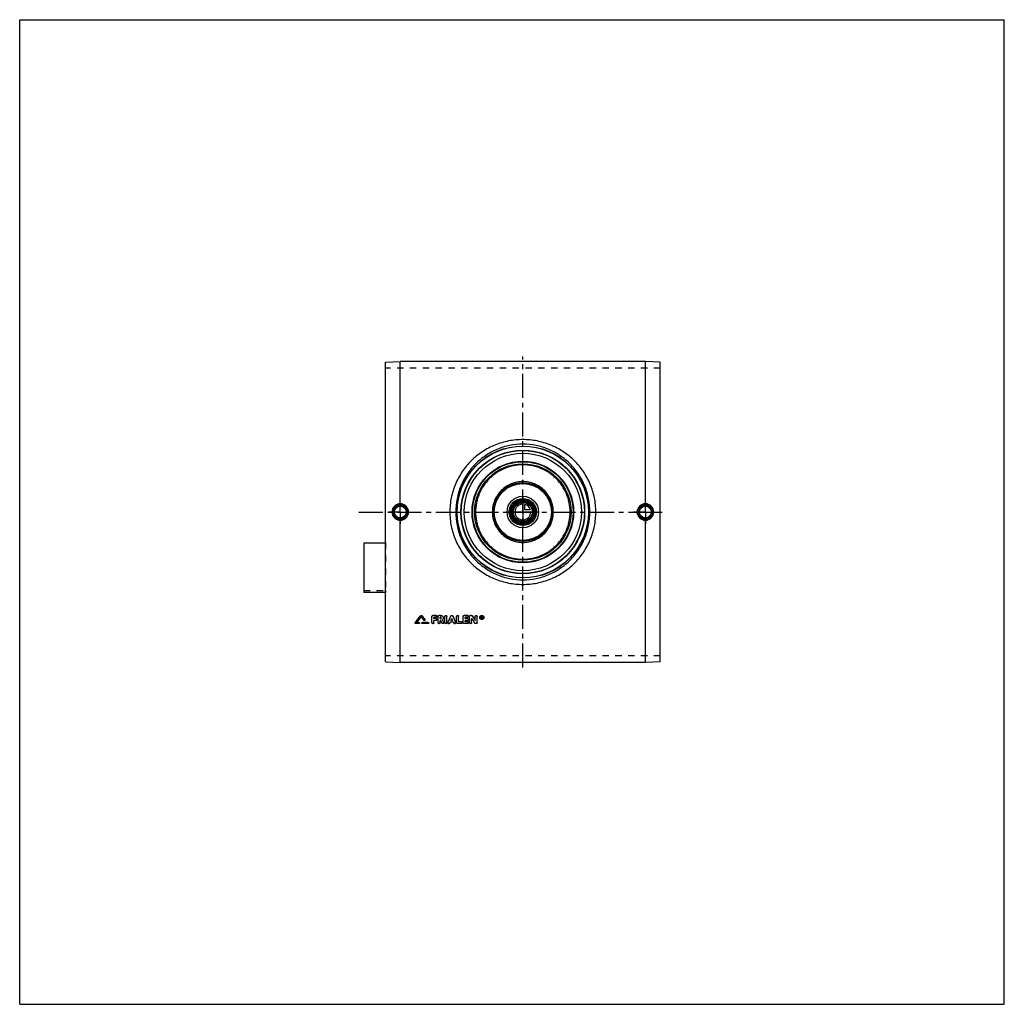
# Model space of a CAD drawing. Header units: millimetres. Extents: x 0 to 1000, y 0 to 1000.
import ezdxf

# ---------------------------------------------------------------- set-up
doc = ezdxf.new("R2010")
doc.units = ezdxf.units.MM
doc.header["$LTSCALE"] = 65.185185
doc.linetypes.add('CENTER', pattern=[0.6, 0.375, -0.075, 0.075, -0.075])
doc.linetypes.add('HIDDEN', pattern=[0.2, 0.1, -0.1])
doc.layers.get('0').update_dxf_attribs({"linetype": 'CONTINUOUS'})
for name, color, linetype in [('ACHSEN_S', 7, 'CONTINUOUS'), ('FASEN', 7, 'CONTINUOUS'), ('KOERPER', 7, 'CONTINUOUS'), ('KONST.EL_MIT_GEO', 7, 'CONTINUOUS'), ('KURVEN', 7, 'CONTINUOUS')]:
    doc.layers.add(name, color=color, linetype=linetype)

msp = doc.modelspace()

# ---------------------------------------------------------------- linework, layer by layer
at = {"color": 7, "linetype": 'Continuous'}
for p, q in [((0, 0), (0, 1000)), ((0, 1000), (1000, 1000)), ((1000, 0), (1000, 1000)), ((0, 0), (1000, 0))]:
    msp.add_line(p, q, dxfattribs=at)
at = {"layer": 'ACHSEN_S', "color": 2, "linetype": 'CENTER'}
for p, q in [((511, 342.1), (511, 657.9)), ((344.5, 500), (655.5, 500))]:
    msp.add_line(p, q, dxfattribs=at)
at = {"layer": 'FASEN', "color": 7, "linetype": 'Continuous'}
for p, q in [((371.5, 652.3), (386.5, 652.9)), ((371.5, 347.7), (371.5, 652.3)), ((635.5, 652.9), (386.5, 652.9)), ((650.5, 652.3), (635.5, 652.9)), ((650.5, 347.7), (650.5, 652.3)), ((371.5, 347.7), (386.5, 347.1)), ((635.5, 347.1), (386.5, 347.1)), ((650.5, 347.7), (635.5, 347.1))]:
    msp.add_line(p, q, dxfattribs=at)
for radius in [62.5, 59.6]:
    msp.add_circle((511, 500), radius, dxfattribs=at)
at = {"layer": 'KOERPER', "color": 8, "linetype": 'HIDDEN'}
for p, q in [((650.5, 646), (371.5, 646)), ((349.5, 420.4), (371.5, 420.4)), ((371.5, 420.4), (371.5, 418.3)), ((650.5, 354), (371.5, 354))]:
    msp.add_line(p, q, dxfattribs=at)
at = {"layer": 'KOERPER', "color": 2, "linetype": 'CENTER'}
for p, q in [((386.5, 500), (386.5, 512)), ((635.5, 500), (635.5, 512)), ((386.5, 500), (374.5, 500)), ((386.5, 500), (386.5, 488)), ((386.5, 500), (398.5, 500)), ((635.5, 500), (623.5, 500)), ((635.5, 500), (647.5, 500)), ((635.5, 500), (635.5, 488))]:
    msp.add_line(p, q, dxfattribs=at)
at = {"layer": 'KOERPER', "color": 7, "linetype": 'Continuous'}
msp.add_line((371.5, 418.3), (349.5, 418.3), dxfattribs=at)
msp.add_circle((511, 500), 11.7, dxfattribs=at)
at = {"layer": 'KONST.EL_MIT_GEO', "color": 7, "linetype": 'Continuous'}
for p, q in [((386.5, 508.4), (386.5, 652.9)), ((635.5, 508.4), (635.5, 652.9)), ((386.5, 347.1), (386.5, 491.6)), ((635.5, 347.1), (635.5, 491.6)), ((349.5, 468.8), (349.5, 418.3)), ((349.5, 468.8), (371.5, 468.8)), ((407.3, 394.8), (407.3, 394.7)), ((408.2, 394.8), (408.2, 394.7)), ((411.4, 390.8), (411.4, 390.6)), ((418.7, 387.5), (418.7, 394)), ((423, 395), (419.7, 395)), ((419.7, 395), (419.7, 394.9)), ((423, 394.9), (419.7, 394.9)), ((423, 393), (420.7, 393)), ((420.7, 391.7), (420.7, 393)), ((422.7, 391.8), (420.7, 391.8)), ((422.7, 391.7), (420.7, 391.7)), ((422.7, 391.8), (422.7, 391.7)), ((423, 395), (423, 394.9)), ((425, 387.5), (425, 394)), ((427.5, 395), (426, 395)), ((426, 395), (426, 394.9)), ((427.5, 394.9), (426, 394.9)), ((427.5, 393), (427, 393)), ((427, 391.7), (427, 393)), ((427.5, 391.8), (427, 391.8)), ((427.5, 391.7), (427, 391.7)), ((427.5, 395), (427.5, 394.9)), ((427.5, 391.8), (427.5, 391.7)), ((431.9, 387.5), (431.9, 394)), ((433.9, 387.5), (433.9, 394)), ((437.9, 394.4), (437.9, 394.3)), ((439.8, 394.4), (439.8, 394.3)), ((443.8, 387.5), (443.8, 394)), ((445.8, 388.5), (445.8, 394)), ((450.4, 387.5), (450.4, 394)), ((455.1, 395), (451.4, 395)), ((451.4, 395), (451.4, 394.9)), ((455.1, 394.9), (451.4, 394.9)), ((455.1, 393), (452.4, 393)), ((452.4, 391.7), (452.4, 393)), ((454.7, 391.8), (452.4, 391.8)), ((454.7, 391.7), (452.4, 391.7)), ((454.7, 391.8), (454.7, 391.7)), ((455.1, 395), (455.1, 394.9)), ((457, 387.5), (457, 394)), ((458.7, 395), (458, 395)), ((458, 395), (458, 394.9)), ((458.7, 394.9), (458, 394.9)), ((458.7, 395), (458.7, 394.9)), ((459, 387.5), (459, 391.7)), ((459.5, 394.5), (459.5, 394.4)), ((462.6, 389.8), (462.6, 394)), ((464.6, 387.5), (464.6, 394)), ((469.3, 394), (468.9, 394)), ((468.9, 391.8), (468.9, 394)), ((469.3, 393.9), (468.9, 393.9)), ((469.2, 391.8), (468.9, 391.8)), ((469.3, 393.6), (469.2, 393.6)), ((469.2, 393), (469.2, 393.6)), ((469.3, 393.1), (469.2, 393.1)), ((469.3, 393), (469.2, 393)), ((469.3, 392.7), (469.2, 392.7)), ((469.2, 391.8), (469.2, 392.7)), ((469.3, 394), (469.3, 393.9)), ((469.3, 393.1), (469.3, 393)), ((469.5, 393.2), (469.5, 393.4)), ((469.8, 391.8), (469.5, 391.8)), ((469.8, 393.2), (469.8, 393.4)), ((469.8, 391.9), (469.8, 391.8)), ((401.6, 387.6), (401.6, 387.5)), ((405.5, 386.6), (402.1, 386.6)), ((405.5, 387.7), (403.2, 387.7)), ((405.5, 387.8), (403.3, 387.8)), ((405.5, 387.8), (405.5, 387.7)), ((414.8, 387.8), (409, 387.8)), ((409, 387.8), (409, 387.7)), ((414.8, 387.7), (409, 387.7)), ((414.8, 386.6), (409, 386.6)), ((414.8, 387.8), (414.8, 387.7)), ((422.7, 389.8), (420.7, 389.8)), ((420.7, 387.5), (420.7, 389.8)), ((427.7, 389.8), (427, 389.8)), ((427, 387.5), (427, 389.8)), ((430.8, 388), (430.8, 387.9)), ((434.9, 388), (434.9, 387.9)), ((440.6, 388), (437.1, 388)), ((439.7, 389.8), (438, 389.8)), ((439.6, 389.9), (438.1, 389.9)), ((442.8, 388), (442.8, 387.9)), ((448.5, 386.6), (444.8, 386.6)), ((448.5, 388.6), (445.8, 388.6)), ((448.5, 388.5), (445.8, 388.5)), ((448.5, 388.6), (448.5, 388.5)), ((455.1, 386.6), (451.4, 386.6)), ((454.7, 389.8), (452.4, 389.8)), ((452.4, 388.5), (452.4, 389.8)), ((455.1, 388.6), (452.4, 388.6)), ((455.1, 388.5), (452.4, 388.5)), ((455.1, 388.6), (455.1, 388.5)), ((463.6, 386.6), (463, 386.6))]:
    msp.add_line(p, q, dxfattribs=at)
at = {"layer": 'KONST.EL_MIT_GEO', "color": 8, "linetype": 'HIDDEN'}
for p, q in [((371.5, 468.8), (371.5, 420.4)), ((407.8, 393.5), (407.8, 393.4)), ((410.5, 390.1), (410.5, 390)), ((411.5, 390.3), (411.5, 390.4)), ((418.7, 394.1), (418.7, 394)), ((423, 393.1), (420.7, 393.1)), ((420.7, 393.1), (420.7, 393)), ((423, 393.1), (423, 393)), ((423.7, 390.8), (423.7, 390.9)), ((424, 394), (424, 394.1)), ((425, 394.1), (425, 394)), ((427.5, 393.1), (427, 393.1)), ((427, 393.1), (427, 393)), ((427.5, 393.1), (427.5, 393)), ((428.2, 392.4), (428.2, 392.5)), ((429.5, 390.7), (429.5, 390.6)), ((429.5, 390.6), (429.5, 390.7)), ((429.5, 390.6), (429.5, 390.6)), ((430.2, 392.4), (430.2, 392.5)), ((431.9, 394.1), (431.9, 394)), ((433.9, 394.1), (433.9, 394)), ((438.9, 391.7), (438.9, 391.6)), ((443.8, 394.1), (443.8, 394)), ((445.8, 394.1), (445.8, 394)), ((450.4, 394.1), (450.4, 394)), ((455.1, 393.1), (452.4, 393.1)), ((452.4, 393.1), (452.4, 393)), ((455.1, 393.1), (455.1, 393)), ((455.7, 390.8), (455.7, 390.9)), ((456.1, 394), (456.1, 394.1)), ((457, 394.1), (457, 394)), ((459, 391.8), (459, 391.7)), ((462.6, 394.1), (462.6, 394)), ((464.6, 394.1), (464.6, 394)), ((467.2, 393), (467.2, 392.9)), ((467.7, 393), (467.7, 392.9)), ((469.2, 391.9), (468.9, 391.9)), ((469.3, 393.7), (469.2, 393.7)), ((469.2, 393.7), (469.2, 393.6)), ((469.3, 392.8), (469.2, 392.8)), ((469.2, 392.8), (469.2, 392.7)), ((469.3, 393.7), (469.3, 393.6)), ((469.3, 392.8), (469.3, 392.7)), ((469.5, 393.5), (469.5, 393.4)), ((469.8, 391.9), (469.5, 391.9)), ((469.5, 391.9), (469.5, 391.8)), ((469.6, 392.9), (469.6, 392.8)), ((469.8, 393.5), (469.8, 393.4)), ((471, 393), (471, 392.9)), ((471.5, 393), (471.5, 392.9)), ((401.5, 387.2), (401.5, 387.1)), ((405.5, 386.7), (402.1, 386.7)), ((402.1, 386.7), (402.1, 386.6)), ((403.3, 387.8), (403.2, 387.8)), ((403.2, 387.8), (403.2, 387.7)), ((405.5, 386.7), (405.5, 386.6)), ((406.1, 387.1), (406.1, 387.2)), ((408.4, 387.2), (408.4, 387.1)), ((414.8, 386.7), (409, 386.7)), ((409, 386.7), (409, 386.6)), ((414.8, 386.7), (414.8, 386.6)), ((415.4, 387.1), (415.4, 387.2)), ((422.7, 389.9), (420.7, 389.9)), ((420.7, 389.9), (420.7, 389.8)), ((422.7, 389.9), (422.7, 389.8)), ((427.7, 389.9), (427, 389.9)), ((427, 389.9), (427, 389.8)), ((427.7, 389.9), (427.7, 389.8)), ((429, 387.2), (429, 387.1)), ((430.9, 387.5), (430.9, 387.6)), ((434.9, 387.6), (434.9, 387.5)), ((436.8, 387.3), (437.1, 388.1)), ((436.8, 387.3), (436.8, 387.2)), ((440.6, 388.1), (437.1, 388.1)), ((437.1, 388.1), (437.1, 388)), ((438.1, 389.9), (438, 389.9)), ((438, 389.9), (438, 389.8)), ((439.7, 389.9), (439.6, 389.9)), ((439.7, 389.9), (439.7, 389.8)), ((440.6, 388.1), (440.6, 388)), ((440.9, 387.3), (440.6, 388.1)), ((440.9, 387.3), (440.9, 387.2)), ((442.8, 387.5), (442.8, 387.6)), ((448.5, 386.7), (444.8, 386.7)), ((444.8, 386.7), (444.8, 386.6)), ((448.5, 386.7), (448.5, 386.6)), ((449.4, 387.5), (449.4, 387.6)), ((455.1, 386.7), (451.4, 386.7)), ((451.4, 386.7), (451.4, 386.6)), ((454.7, 389.9), (452.4, 389.9)), ((452.4, 389.9), (452.4, 389.8)), ((454.7, 389.9), (454.7, 389.8)), ((455.1, 386.7), (455.1, 386.6)), ((456.1, 387.5), (456.1, 387.6)), ((462.1, 387.1), (462.1, 387)), ((463.6, 386.7), (463, 386.7)), ((463, 386.7), (463, 386.6)), ((463.6, 386.7), (463.6, 386.6))]:
    msp.add_line(p, q, dxfattribs=at)
at = {"layer": 'KONST.EL_MIT_GEO', "color": 7, "linetype": 'Continuous'}
for centre, radius in [((511, 500), 67), ((511, 500), 66.7), ((511, 500), 62.8), ((511, 500), 51.6), ((511, 500), 51.1), ((511, 500), 49), ((511, 500), 30), ((511, 500), 29), ((511, 500), 13.8), ((511, 500), 12.8), ((511, 500), 11.3), ((511, 500), 10.3), ((386.5, 500), 7.05), ((386.5, 500), 6.05), ((635.5, 500), 7.05), ((635.5, 500), 6.05)]:
    msp.add_circle(centre, radius, dxfattribs=at)
at = {"layer": 'KONST.EL_MIT_GEO', "color": 8, "linetype": 'HIDDEN'}
msp.add_circle((511, 500), 62.5, dxfattribs=at)
at = {"layer": 'KONST.EL_MIT_GEO', "color": 7, "linetype": 'Continuous'}
for centre, radius, start, end in [((386.5, 500), 7.42, 90.0225, 180.0235), ((386.5, 500), 7.42, 359.9762, 90.2734), ((635.5, 500), 7.42, 89.7266, 180.0238), ((635.5, 500), 7.42, 359.9765, 89.9775), ((386.5, 500), 7.42, 179.9765, 269.9775), ((386.5, 500), 7.42, 269.7266, 0.0238), ((635.5, 500), 7.42, 179.9762, 270.2734), ((635.5, 500), 7.42, 270.0225, 0.0235), ((-1261, 1702.1), 2119.6, 321.6683, 321.9154), ((-1263, 1702.3), 2121.2, 321.6942, 321.9413), ((-1260.2, 1701.3), 2119.6, 321.7018, 321.8999), ((2081.6, 1705.9), 2127, 218.1004, 218.2183), ((2084.4, 1708.3), 2129.5, 218.085, 218.222), ((2086.3, 1708.5), 2131.2, 218.0591, 218.196), ((-1673.3, 1377.4), 2328.9, 334.8592, 335.0335), ((-1676.5, 1377.9), 2332, 334.8797, 335.0539), ((2551, 1377.4), 2328.9, 204.9665, 205.1408), ((2554.2, 1377.9), 2332, 204.9461, 205.1203), ((2211.7, 1553.2), 2102.6, 213.534, 213.6861), ((2223.6, 1560.8), 2114.7, 213.4692, 213.6208), ((2225.9, 1561.1), 2116.8, 213.4447, 213.5962), ((469.1, 392.9), 1.87, 179.9142, 183.9779), ((469.3, 393.4), 0.265, 269.9827, 275.5637), ((469.3, 393.3), 0.269, 270.1799, 275.8641), ((469.3, 393.4), 0.227, 0.2044, 6.5751), ((469.6, 392.9), 1.87, 356.0356, 0.0957)]:
    msp.add_arc(centre, radius, start, end, dxfattribs=at)
at = {"layer": 'KONST.EL_MIT_GEO', "color": 8, "linetype": 'HIDDEN'}
for centre, radius, start, end in [((-1258.3, 1701.1), 2117.9, 321.6758, 321.874), ((2079.7, 1705.7), 2125.4, 218.1263, 218.2443), ((427.6, 392.5), 0.63, 355.6673, 0.0039), ((427.6, 392.5), 0.625, 354.5622, 355.6621), ((2209.4, 1552.9), 2100.5, 213.5586, 213.7108), ((469.1, 393), 1.93, 176.0077, 180.0125), ((469.2, 393), 1.52, 179.9961, 181.8084), ((469.2, 393), 1.45, 181.8032, 192.9468), ((469.3, 393.3), 0.226, 353.7465, 0.0408), ((469.5, 393), 1.52, 358.2135, 0.0039), ((469.5, 393), 1.45, 346.9814, 358.2232), ((469.6, 393), 1.93, 359.9878, 3.9996)]:
    msp.add_arc(centre, radius, start, end, dxfattribs=at)
for centre, start_param, end_param in [((469.5, 500), -4.38789, -4.38489), ((469.8, 500), -4.38822, -4.38791)]:
    msp.add_ellipse(centre, major_axis=(-67.6, 322), ratio=0.07131, start_param=start_param, end_param=end_param, dxfattribs=at)
at = {"layer": 'KONST.EL_MIT_GEO', "color": 7, "linetype": 'Continuous'}
for centre, major_axis, ratio, start_param, end_param in [((469.5, 500), (-67.6, 322.3), 0.07131, -4.38789, -4.38489), ((469.8, 500), (-67.6, 322), 0.07131, -4.38791, -4.38489), ((469.8, 500), (-67.6, 322.3), 0.07131, -4.38822, -4.38489), ((436.8, 500), (135.4, 321.8), 0.13129, -1.87333, -1.87065), ((440.9, 500), (-135.4, 321.8), 0.13129, -4.41254, -4.40985)]:
    msp.add_ellipse(centre, major_axis=major_axis, ratio=ratio, start_param=start_param, end_param=end_param, dxfattribs=at)
for points, knots in [([(585.1, 500), (585.1, 502.4), (584.9, 507.3), (583.8, 514.5), (582, 521.5), (578.7, 530.6), (572.9, 541.3), (565.2, 550.6), (558, 557), (550.2, 562.7), (539.5, 568.4), (525.5, 572.6), (511, 574), (496.5, 572.6), (482.5, 568.4), (471.8, 562.7), (464, 557), (456.8, 550.6), (449.1, 541.3), (443.3, 530.6), (440, 521.5), (438.2, 514.5), (437.1, 507.3), (436.9, 502.4), (436.9, 500)], [0, 0, 0, 0, 0.03137, 0.06273, 0.09406, 0.12536, 0.18775, 0.25004, 0.28121, 0.3124, 0.37479, 0.43734, 0.5, 0.56266, 0.62521, 0.6876, 0.71879, 0.74996, 0.81225, 0.87464, 0.90594, 0.93727, 0.96863, 1, 1, 1, 1]), ([(579.2, 500), (579.2, 504.5), (578.5, 511.3), (576.3, 520), (573.4, 528.5), (568.1, 538.4), (561, 547.2), (554.5, 553.2), (547.3, 558.6), (537.4, 564), (524.5, 568), (511, 569.4), (497.5, 568), (484.6, 564), (474.7, 558.6), (467.5, 553.2), (461, 547.2), (453.9, 538.4), (448.6, 528.5), (445.7, 520), (443.5, 511.3), (442.8, 504.5), (442.8, 500)], [0, 0, 0, 0, 0.06271, 0.09406, 0.12536, 0.18776, 0.25003, 0.28118, 0.31236, 0.37473, 0.4373, 0.5, 0.5627, 0.62527, 0.68764, 0.71882, 0.74997, 0.81224, 0.87464, 0.90594, 0.93729, 1, 1, 1, 1]), ([(559, 500), (559, 503.1), (558.5, 507.9), (557, 513.9), (554.9, 519.9), (551.1, 526.8), (546.1, 532.9), (541.5, 537.1), (536.4, 540.8), (529.5, 544.5), (520.4, 547.2), (511, 548.2), (501.6, 547.2), (492.5, 544.5), (485.6, 540.8), (480.5, 537.1), (475.9, 532.9), (470.9, 526.8), (467.1, 519.9), (465, 513.9), (463.5, 507.9), (463, 503.1), (463, 500)], [0, 0, 0, 0, 0.06256, 0.09386, 0.12515, 0.1876, 0.25, 0.28123, 0.31248, 0.37492, 0.43744, 0.5, 0.56256, 0.62508, 0.68752, 0.71877, 0.75, 0.8124, 0.87485, 0.90614, 0.93744, 1, 1, 1, 1]), ([(542, 500), (542, 502), (541.6, 506.1), (539.8, 511.9), (536.9, 517.3), (533, 522), (528.3, 525.9), (522.9, 528.7), (517.1, 530.5), (511, 531.1), (504.9, 530.5), (499.1, 528.7), (493.7, 525.9), (489, 522), (485.1, 517.3), (482.2, 511.9), (480.4, 506.1), (480, 502), (480, 500)], [0, 0, 0, 0, 0.06253, 0.12504, 0.18753, 0.25, 0.31247, 0.37495, 0.43747, 0.5, 0.56253, 0.62505, 0.68753, 0.75, 0.81247, 0.87496, 0.93747, 1, 1, 1, 1]), ([(386.5, 508.4), (385.4, 508.4), (383.2, 507.9), (380.4, 506.1), (378.6, 503.3), (378.1, 501.1), (378.1, 500)], [0, 0, 0, 0, 0.24958, 0.49949, 0.74968, 1, 1, 1, 1]), ([(378.1, 500), (378.1, 498.9), (378.6, 496.7), (380.4, 493.9), (383.2, 492.1), (385.4, 491.6), (386.5, 491.6)], [0, 0, 0, 0, 0.25032, 0.50051, 0.75042, 1, 1, 1, 1]), ([(386.5, 508.4), (386.5, 508.3), (386.5, 508.1), (386.5, 507.9), (386.5, 507.7), (386.5, 507.6), (386.5, 507.5), (386.5, 507.5), (386.5, 507.4), (386.5, 507.4)], [0, 0, 0, 0, 0.37216, 0.54058, 0.68938, 0.81336, 0.9083, 0.97108, 1, 1, 1, 1]), ([(394.9, 500), (394.9, 501.1), (394.5, 503.3), (392.6, 506.1), (389.8, 508), (387.6, 508.4), (386.5, 508.4)], [0, 0, 0, 0, 0.24999, 0.49998, 0.74998, 1, 1, 1, 1]), ([(386.5, 491.6), (387.6, 491.6), (389.8, 492), (392.6, 493.9), (394.5, 496.7), (394.9, 498.9), (394.9, 500)], [0, 0, 0, 0, 0.25002, 0.50002, 0.75001, 1, 1, 1, 1]), ([(436.9, 500), (436.9, 497.6), (437.1, 492.7), (438.2, 485.5), (440, 478.5), (443.3, 469.4), (449.1, 458.7), (456.8, 449.4), (464, 443), (471.8, 437.3), (482.5, 431.6), (496.5, 427.4), (511, 426), (525.5, 427.4), (539.5, 431.6), (550.2, 437.3), (558, 443), (565.2, 449.4), (572.9, 458.7), (578.7, 469.4), (582, 478.5), (583.8, 485.5), (584.9, 492.7), (585.1, 497.6), (585.1, 500)], [0, 0, 0, 0, 0.03137, 0.06273, 0.09406, 0.12536, 0.18775, 0.25004, 0.28121, 0.3124, 0.37479, 0.43734, 0.5, 0.56266, 0.62521, 0.6876, 0.71879, 0.74996, 0.81225, 0.87464, 0.90594, 0.93727, 0.96863, 1, 1, 1, 1]), ([(442.8, 500), (442.8, 495.5), (443.5, 488.7), (445.7, 480), (448.6, 471.5), (453.9, 461.6), (461, 452.8), (467.5, 446.8), (474.7, 441.4), (484.6, 436), (497.5, 432), (511, 430.6), (524.5, 432), (537.4, 436), (547.3, 441.4), (554.5, 446.8), (561, 452.8), (568.1, 461.6), (573.4, 471.5), (576.3, 480), (578.5, 488.7), (579.2, 495.5), (579.2, 500)], [0, 0, 0, 0, 0.06271, 0.09406, 0.12536, 0.18776, 0.25003, 0.28118, 0.31236, 0.37473, 0.4373, 0.5, 0.5627, 0.62527, 0.68764, 0.71882, 0.74997, 0.81224, 0.87464, 0.90594, 0.93729, 1, 1, 1, 1]), ([(463, 500), (463, 496.9), (463.5, 492.1), (465, 486.1), (467.1, 480.1), (470.9, 473.2), (475.9, 467.1), (480.5, 462.9), (485.6, 459.2), (492.5, 455.5), (501.6, 452.8), (511, 451.8), (520.4, 452.8), (529.5, 455.5), (536.4, 459.2), (541.5, 462.9), (546.1, 467.1), (551.1, 473.2), (554.9, 480.1), (557, 486.1), (558.5, 492.1), (559, 496.9), (559, 500)], [0, 0, 0, 0, 0.06256, 0.09386, 0.12515, 0.1876, 0.25, 0.28123, 0.31248, 0.37492, 0.43744, 0.5, 0.56256, 0.62508, 0.68752, 0.71877, 0.75, 0.8124, 0.87485, 0.90614, 0.93744, 1, 1, 1, 1]), ([(480, 500), (480, 498), (480.4, 493.9), (482.2, 488.1), (485.1, 482.7), (489, 478), (493.7, 474.1), (499.1, 471.3), (504.9, 469.5), (511, 468.9), (517.1, 469.5), (522.9, 471.3), (528.3, 474.1), (533, 478), (536.9, 482.7), (539.8, 488.1), (541.6, 493.9), (542, 498), (542, 500)], [0, 0, 0, 0, 0.06253, 0.12504, 0.18753, 0.25, 0.31247, 0.37495, 0.43747, 0.5, 0.56253, 0.62505, 0.68753, 0.75, 0.81247, 0.87496, 0.93747, 1, 1, 1, 1]), ([(635.5, 508.4), (634.4, 508.4), (632.2, 508), (629.4, 506.1), (627.5, 503.3), (627.1, 501.1), (627.1, 500)], [0, 0, 0, 0, 0.25002, 0.50002, 0.75001, 1, 1, 1, 1]), ([(627.1, 500), (627.1, 498.9), (627.5, 496.7), (629.4, 493.9), (632.2, 492), (634.4, 491.6), (635.5, 491.6)], [0, 0, 0, 0, 0.24999, 0.49998, 0.74998, 1, 1, 1, 1]), ([(635.5, 508.4), (635.5, 508.3), (635.5, 508.1), (635.5, 507.9), (635.5, 507.7), (635.5, 507.6), (635.5, 507.5), (635.5, 507.5), (635.5, 507.4), (635.5, 507.4)], [0, 0, 0, 0, 0.37214, 0.54057, 0.68937, 0.81335, 0.9083, 0.97107, 1, 1, 1, 1]), ([(643.9, 500), (643.9, 501.1), (643.4, 503.3), (641.6, 506.1), (638.8, 507.9), (636.6, 508.4), (635.5, 508.4)], [0, 0, 0, 0, 0.25032, 0.50051, 0.75042, 1, 1, 1, 1]), ([(635.5, 491.6), (636.6, 491.6), (638.8, 492.1), (641.6, 493.9), (643.4, 496.7), (643.9, 498.9), (643.9, 500)], [0, 0, 0, 0, 0.24958, 0.49949, 0.74968, 1, 1, 1, 1]), ([(386.5, 491.6), (386.5, 491.7), (386.5, 491.9), (386.5, 492.1), (386.5, 492.3), (386.5, 492.4), (386.5, 492.5), (386.5, 492.5), (386.5, 492.6), (386.5, 492.6)], [0, 0, 0, 0, 0.37216, 0.54058, 0.68938, 0.81336, 0.90831, 0.97108, 1, 1, 1, 1]), ([(635.5, 491.6), (635.5, 491.7), (635.5, 491.9), (635.5, 492.1), (635.5, 492.3), (635.5, 492.4), (635.5, 492.5), (635.5, 492.5), (635.5, 492.6), (635.5, 492.6)], [0, 0, 0, 0, 0.37214, 0.54057, 0.68936, 0.81335, 0.9083, 0.97107, 1, 1, 1, 1]), ([(407.3, 394.8), (407.3, 394.8), (407.5, 394.9), (407.8, 395), (408, 394.9), (408.2, 394.8), (408.2, 394.8)], [0, 0, 0, 0, 0.24696, 0.49957, 0.75093, 1, 1, 1, 1]), ([(407.3, 394.7), (407.3, 394.7), (407.5, 394.8), (407.8, 394.9), (408, 394.8), (408.2, 394.7), (408.2, 394.7)], [0, 0, 0, 0, 0.24756, 0.50001, 0.75246, 1, 1, 1, 1]), ([(411.5, 390.3), (411.5, 390.2), (411.4, 390), (411.1, 389.8), (410.7, 389.8), (410.5, 389.9), (410.5, 390)], [0, 0, 0, 0, 0.24225, 0.49304, 0.74909, 1, 1, 1, 1]), ([(411.4, 390.8), (411.4, 390.7), (411.5, 390.6), (411.5, 390.5), (411.5, 390.4)], [0, 0, 0, 0, 0.26129, 1, 1, 1, 1]), ([(411.4, 390.6), (411.4, 390.6), (411.5, 390.5), (411.5, 390.4), (411.5, 390.3)], [0, 0, 0, 0, 0.2541, 1, 1, 1, 1]), ([(418.7, 394.1), (418.7, 394.2), (418.8, 394.4), (419, 394.7), (419.3, 394.9), (419.6, 395), (419.7, 395)], [0, 0, 0, 0, 0.24366, 0.49141, 0.74338, 1, 1, 1, 1]), ([(418.7, 394), (418.7, 394.1), (418.8, 394.3), (419, 394.6), (419.3, 394.8), (419.6, 394.9), (419.7, 394.9)], [0, 0, 0, 0, 0.24338, 0.49071, 0.74347, 1, 1, 1, 1]), ([(422.7, 391.8), (422.8, 391.8), (423.1, 391.7), (423.4, 391.5), (423.6, 391.2), (423.7, 391), (423.7, 390.9)], [0, 0, 0, 0, 0.26027, 0.50932, 0.75915, 1, 1, 1, 1]), ([(422.7, 391.7), (422.8, 391.7), (423.1, 391.6), (423.4, 391.4), (423.6, 391.1), (423.7, 390.9), (423.7, 390.8)], [0, 0, 0, 0, 0.25696, 0.5099, 0.75707, 1, 1, 1, 1]), ([(423.7, 390.8), (423.7, 390.6), (423.6, 390.4), (423.4, 390.1), (423.1, 389.9), (422.8, 389.8), (422.7, 389.8)], [0, 0, 0, 0, 0.24294, 0.49002, 0.74295, 1, 1, 1, 1]), ([(423, 395), (423.2, 395), (423.4, 394.9), (423.8, 394.7), (424, 394.4), (424, 394.2), (424, 394.1)], [0, 0, 0, 0, 0.25981, 0.50868, 0.7587, 1, 1, 1, 1]), ([(423, 394.9), (423.2, 394.9), (423.4, 394.8), (423.8, 394.6), (424, 394.3), (424, 394.1), (424, 394)], [0, 0, 0, 0, 0.25653, 0.50929, 0.75664, 1, 1, 1, 1]), ([(424, 394), (424, 393.8), (424, 393.6), (423.8, 393.3), (423.4, 393.1), (423.2, 393), (423, 393)], [0, 0, 0, 0, 0.24337, 0.49063, 0.74338, 1, 1, 1, 1]), ([(425, 394.1), (425, 394.2), (425.1, 394.4), (425.3, 394.7), (425.6, 394.9), (425.9, 395), (426, 395)], [0, 0, 0, 0, 0.24366, 0.49141, 0.74338, 1, 1, 1, 1]), ([(425, 394), (425, 394.1), (425.1, 394.3), (425.3, 394.6), (425.6, 394.8), (425.9, 394.9), (426, 394.9)], [0, 0, 0, 0, 0.24338, 0.49071, 0.74347, 1, 1, 1, 1]), ([(427.5, 395), (427.9, 395), (428.6, 394.9), (429.5, 394.3), (430.1, 393.5), (430.2, 392.8), (430.2, 392.5)], [0, 0, 0, 0, 0.25706, 0.50881, 0.75627, 1, 1, 1, 1]), ([(427.5, 394.9), (427.9, 394.9), (428.6, 394.8), (429.5, 394.2), (430.1, 393.4), (430.2, 392.7), (430.2, 392.4)], [0, 0, 0, 0, 0.25666, 0.50954, 0.75687, 1, 1, 1, 1]), ([(428.2, 392.4), (428.2, 392.4), (428.2, 392.6), (428.1, 392.8), (427.8, 393), (427.6, 393), (427.5, 393)], [0, 0, 0, 0, 0.24314, 0.49037, 0.7432, 1, 1, 1, 1]), ([(427.5, 391.8), (427.7, 391.8), (428.1, 391.9), (428.2, 392.2), (428.2, 392.4)], [0, 0, 0, 0, 0.50916, 1, 1, 1, 1]), ([(427.5, 391.7), (427.7, 391.7), (428, 391.8), (428.2, 392.1), (428.2, 392.3), (428.2, 392.4)], [0, 0, 0, 0, 0.50521, 0.75463, 1, 1, 1, 1]), ([(430.2, 392.4), (430.2, 392), (430.1, 391.4), (429.7, 390.8), (429.5, 390.6)], [0, 0, 0, 0, 0.49615, 1, 1, 1, 1]), ([(431.9, 394.1), (431.9, 394.2), (431.9, 394.4), (432.2, 394.8), (432.9, 395.1), (433.5, 394.8), (433.8, 394.4), (433.9, 394.2), (433.9, 394.1)], [0, 0, 0, 0, 0.1244, 0.24729, 0.49993, 0.75254, 0.87618, 1, 1, 1, 1]), ([(431.9, 394), (431.9, 394.1), (431.9, 394.3), (432.2, 394.7), (432.9, 395), (433.5, 394.7), (433.8, 394.3), (433.9, 394.1), (433.9, 394)], [0, 0, 0, 0, 0.12279, 0.24758, 0.5, 0.75242, 0.87721, 1, 1, 1, 1]), ([(437.9, 394.4), (438, 394.6), (438.3, 394.9), (438.9, 395), (439.4, 394.9), (439.7, 394.6), (439.8, 394.4)], [0, 0, 0, 0, 0.24793, 0.50069, 0.75204, 1, 1, 1, 1]), ([(437.9, 394.3), (438, 394.5), (438.3, 394.8), (438.9, 394.9), (439.4, 394.8), (439.7, 394.5), (439.8, 394.3)], [0, 0, 0, 0, 0.24652, 0.49999, 0.75347, 1, 1, 1, 1]), ([(443.8, 394.1), (443.8, 394.2), (443.9, 394.4), (444.2, 394.8), (444.8, 395.1), (445.5, 394.8), (445.8, 394.4), (445.8, 394.2), (445.8, 394.1)], [0, 0, 0, 0, 0.1244, 0.24729, 0.49993, 0.75254, 0.87618, 1, 1, 1, 1]), ([(443.8, 394), (443.8, 394.1), (443.9, 394.3), (444.2, 394.7), (444.8, 395), (445.5, 394.7), (445.8, 394.3), (445.8, 394.1), (445.8, 394)], [0, 0, 0, 0, 0.12279, 0.24758, 0.5, 0.75242, 0.87721, 1, 1, 1, 1]), ([(450.4, 394.1), (450.4, 394.2), (450.5, 394.4), (450.7, 394.7), (451, 394.9), (451.3, 395), (451.4, 395)], [0, 0, 0, 0, 0.24366, 0.49141, 0.74338, 1, 1, 1, 1]), ([(450.4, 394), (450.4, 394.1), (450.5, 394.3), (450.7, 394.6), (451, 394.8), (451.3, 394.9), (451.4, 394.9)], [0, 0, 0, 0, 0.24338, 0.49071, 0.74347, 1, 1, 1, 1]), ([(454.7, 391.8), (454.9, 391.8), (455.1, 391.7), (455.4, 391.5), (455.7, 391.2), (455.7, 391), (455.7, 390.9)], [0, 0, 0, 0, 0.26027, 0.50932, 0.75915, 1, 1, 1, 1]), ([(454.7, 391.7), (454.9, 391.7), (455.1, 391.6), (455.4, 391.4), (455.7, 391.1), (455.7, 390.9), (455.7, 390.8)], [0, 0, 0, 0, 0.25696, 0.5099, 0.75707, 1, 1, 1, 1]), ([(455.7, 390.8), (455.7, 390.6), (455.7, 390.4), (455.4, 390.1), (455.1, 389.9), (454.9, 389.8), (454.7, 389.8)], [0, 0, 0, 0, 0.24294, 0.49002, 0.74295, 1, 1, 1, 1]), ([(455.1, 395), (455.2, 395), (455.4, 394.9), (455.8, 394.7), (456, 394.4), (456.1, 394.2), (456.1, 394.1)], [0, 0, 0, 0, 0.25981, 0.50868, 0.7587, 1, 1, 1, 1]), ([(455.1, 394.9), (455.2, 394.9), (455.4, 394.8), (455.8, 394.6), (456, 394.3), (456.1, 394.1), (456.1, 394)], [0, 0, 0, 0, 0.25653, 0.50929, 0.75664, 1, 1, 1, 1]), ([(456.1, 394), (456.1, 393.8), (456, 393.6), (455.8, 393.3), (455.4, 393.1), (455.2, 393), (455.1, 393)], [0, 0, 0, 0, 0.24337, 0.49063, 0.74338, 1, 1, 1, 1]), ([(457, 394.1), (457, 394.2), (457.1, 394.4), (457.3, 394.7), (457.6, 394.9), (457.9, 395), (458, 395)], [0, 0, 0, 0, 0.24366, 0.49141, 0.74338, 1, 1, 1, 1]), ([(457, 394), (457, 394.1), (457.1, 394.3), (457.3, 394.6), (457.6, 394.8), (457.9, 394.9), (458, 394.9)], [0, 0, 0, 0, 0.24338, 0.49071, 0.74347, 1, 1, 1, 1]), ([(458.7, 395), (458.9, 395), (459.2, 394.9), (459.4, 394.7), (459.5, 394.5)], [0, 0, 0, 0, 0.50563, 1, 1, 1, 1]), ([(458.7, 394.9), (458.9, 394.9), (459.2, 394.8), (459.4, 394.6), (459.5, 394.4)], [0, 0, 0, 0, 0.50567, 1, 1, 1, 1]), ([(462.6, 394.1), (462.6, 394.2), (462.7, 394.4), (463, 394.8), (463.6, 395.1), (464.3, 394.8), (464.6, 394.4), (464.6, 394.2), (464.6, 394.1)], [0, 0, 0, 0, 0.1244, 0.24729, 0.49993, 0.75254, 0.87618, 1, 1, 1, 1]), ([(462.6, 394), (462.6, 394.1), (462.7, 394.3), (463, 394.7), (463.6, 395), (464.3, 394.7), (464.6, 394.3), (464.6, 394.1), (464.6, 394)], [0, 0, 0, 0, 0.12279, 0.24758, 0.5, 0.75242, 0.87721, 1, 1, 1, 1]), ([(467.2, 393.1), (467.2, 393.3), (467.4, 393.9), (467.9, 394.5), (468.5, 394.9), (469.4, 395), (470.2, 394.9), (470.8, 394.5), (471.3, 393.9), (471.5, 393.3), (471.5, 393.1)], [0, 0, 0, 0, 0.12257, 0.24517, 0.37221, 0.49988, 0.62792, 0.75468, 0.87758, 1, 1, 1, 1]), ([(467.2, 392.9), (467.2, 393.1), (467.3, 393.7), (467.8, 394.3), (468.5, 394.8), (469.4, 394.9), (470.2, 394.8), (470.9, 394.3), (471.4, 393.7), (471.5, 393.1), (471.5, 392.9)], [0, 0, 0, 0, 0.1216, 0.24526, 0.37169, 0.5, 0.62831, 0.75473, 0.8784, 1, 1, 1, 1]), ([(471.5, 392.7), (471.5, 392.5), (471.3, 392), (470.8, 391.3), (470.2, 390.9), (469.4, 390.8), (468.5, 390.9), (467.9, 391.3), (467.4, 392), (467.2, 392.5), (467.2, 392.7)], [0, 0, 0, 0, 0.12164, 0.24533, 0.37173, 0.5, 0.62826, 0.75467, 0.87836, 1, 1, 1, 1]), ([(471, 392.9), (471, 393.1), (470.9, 393.5), (470.5, 394), (470, 394.3), (469.4, 394.5), (468.7, 394.3), (468.2, 394), (467.8, 393.5), (467.7, 393.1), (467.7, 392.9)], [0, 0, 0, 0, 0.1216, 0.24525, 0.37168, 0.50001, 0.62833, 0.75475, 0.8784, 1, 1, 1, 1]), ([(467.7, 392.9), (467.7, 392.7), (467.8, 392.2), (468.2, 391.7), (468.7, 391.4), (469.4, 391.3), (470, 391.4), (470.5, 391.7), (470.9, 392.2), (471, 392.7), (471, 392.9)], [0, 0, 0, 0, 0.12161, 0.24519, 0.3716, 0.50001, 0.62841, 0.75482, 0.87839, 1, 1, 1, 1]), ([(467.7, 392.6), (467.8, 392.5), (467.9, 392.1), (468.4, 391.6), (469.4, 391.3), (470.3, 391.6), (470.8, 392.1), (470.9, 392.5), (471, 392.6)], [0, 0, 0, 0, 0.12381, 0.24701, 0.50037, 0.75333, 0.8766, 1, 1, 1, 1]), ([(469.3, 394), (469.4, 394), (469.6, 394), (469.8, 393.7), (469.8, 393.6), (469.8, 393.5)], [0, 0, 0, 0, 0.5043, 0.75344, 1, 1, 1, 1]), ([(469.3, 393.9), (469.3, 393.9), (469.5, 393.9), (469.7, 393.8), (469.8, 393.6), (469.8, 393.5), (469.8, 393.4)], [0, 0, 0, 0, 0.25663, 0.50942, 0.7567, 1, 1, 1, 1]), ([(469.5, 393.4), (469.5, 393.5), (469.4, 393.6), (469.3, 393.6), (469.3, 393.6)], [0, 0, 0, 0, 0.49056, 1, 1, 1, 1]), ([(469.3, 393), (469.4, 393), (469.5, 393), (469.5, 393.2), (469.5, 393.2)], [0, 0, 0, 0, 0.50977, 1, 1, 1, 1]), ([(469.8, 393.2), (469.8, 393.1), (469.8, 393), (469.7, 392.8), (469.6, 392.8)], [0, 0, 0, 0, 0.49443, 1, 1, 1, 1]), ([(401.5, 387.2), (401.5, 387.3), (401.5, 387.4), (401.6, 387.5), (401.6, 387.6)], [0, 0, 0, 0, 0.24432, 1, 1, 1, 1]), ([(401.5, 387.1), (401.5, 387.2), (401.5, 387.3), (401.6, 387.4), (401.6, 387.5)], [0, 0, 0, 0, 0.74569, 1, 1, 1, 1]), ([(402.1, 386.6), (401.9, 386.6), (401.7, 386.7), (401.5, 386.9), (401.5, 387.1), (401.5, 387.1)], [0, 0, 0, 0, 0.50629, 0.7554, 1, 1, 1, 1]), ([(405.5, 387.8), (405.7, 387.8), (405.9, 387.7), (406.1, 387.5), (406.1, 387.3), (406.1, 387.2)], [0, 0, 0, 0, 0.50468, 0.75764, 1, 1, 1, 1]), ([(405.5, 387.7), (405.6, 387.7), (405.8, 387.7), (406, 387.5), (406.1, 387.4), (406.1, 387.2), (406.1, 387.1)], [0, 0, 0, 0, 0.25752, 0.51063, 0.75759, 1, 1, 1, 1]), ([(406.1, 387.1), (406.1, 387.1), (406.1, 386.9), (405.9, 386.7), (405.7, 386.6), (405.5, 386.6)], [0, 0, 0, 0, 0.24464, 0.49379, 1, 1, 1, 1]), ([(408.4, 387.2), (408.4, 387.3), (408.5, 387.5), (408.6, 387.7), (408.9, 387.8), (409, 387.8)], [0, 0, 0, 0, 0.24392, 0.49496, 1, 1, 1, 1]), ([(408.4, 387.1), (408.4, 387.2), (408.5, 387.4), (408.6, 387.6), (408.9, 387.7), (409, 387.7)], [0, 0, 0, 0, 0.24464, 0.49385, 1, 1, 1, 1]), ([(409, 386.6), (408.9, 386.6), (408.8, 386.6), (408.6, 386.7), (408.5, 386.9), (408.4, 387.1), (408.4, 387.1)], [0, 0, 0, 0, 0.25758, 0.51068, 0.75758, 1, 1, 1, 1]), ([(414.8, 387.8), (414.9, 387.8), (415.2, 387.7), (415.3, 387.5), (415.4, 387.3), (415.4, 387.2)], [0, 0, 0, 0, 0.50468, 0.75764, 1, 1, 1, 1]), ([(414.8, 387.7), (414.9, 387.7), (415, 387.7), (415.2, 387.5), (415.3, 387.4), (415.4, 387.2), (415.4, 387.1)], [0, 0, 0, 0, 0.25752, 0.51063, 0.75759, 1, 1, 1, 1]), ([(415.4, 387.1), (415.4, 387.1), (415.3, 386.9), (415.2, 386.7), (414.9, 386.6), (414.8, 386.6)], [0, 0, 0, 0, 0.24464, 0.49379, 1, 1, 1, 1]), ([(420.7, 387.5), (420.7, 387.4), (420.7, 387.2), (420.4, 386.7), (419.7, 386.5), (419.1, 386.7), (418.8, 387.2), (418.7, 387.4), (418.7, 387.5)], [0, 0, 0, 0, 0.12233, 0.24689, 0.5, 0.75311, 0.87767, 1, 1, 1, 1]), ([(427, 387.5), (427, 387.4), (426.9, 387.2), (426.7, 386.7), (426, 386.5), (425.4, 386.7), (425.1, 387.2), (425, 387.4), (425, 387.5)], [0, 0, 0, 0, 0.12233, 0.24689, 0.5, 0.75311, 0.87767, 1, 1, 1, 1]), ([(430.9, 387.5), (430.9, 387.4), (430.9, 387.2), (430.6, 386.8), (430.1, 386.6), (429.4, 386.6), (429.1, 386.9), (429, 387.1)], [0, 0, 0, 0, 0.12182, 0.24536, 0.49677, 0.75236, 1, 1, 1, 1]), ([(430.8, 388), (430.8, 388), (430.9, 387.9), (430.9, 387.7), (430.9, 387.6)], [0, 0, 0, 0, 0.25512, 1, 1, 1, 1]), ([(433.9, 387.5), (433.9, 387.4), (433.8, 387.2), (433.5, 386.7), (432.9, 386.5), (432.2, 386.7), (431.9, 387.2), (431.9, 387.4), (431.9, 387.5)], [0, 0, 0, 0, 0.12233, 0.24689, 0.5, 0.75311, 0.87767, 1, 1, 1, 1]), ([(436.8, 387.2), (436.7, 387), (436.3, 386.6), (435.6, 386.5), (435.1, 386.8), (434.9, 387.2), (434.9, 387.4), (434.9, 387.5)], [0, 0, 0, 0, 0.24741, 0.503, 0.75453, 0.87814, 1, 1, 1, 1]), ([(442.8, 387.5), (442.8, 387.4), (442.8, 387.2), (442.6, 386.8), (442.1, 386.5), (441.4, 386.6), (441, 387), (440.9, 387.2)], [0, 0, 0, 0, 0.12186, 0.24547, 0.49701, 0.75261, 1, 1, 1, 1]), ([(442.8, 388), (442.8, 388), (442.8, 387.9), (442.8, 387.7), (442.8, 387.6)], [0, 0, 0, 0, 0.25493, 1, 1, 1, 1]), ([(444.8, 386.6), (444.7, 386.6), (444.4, 386.6), (444.1, 386.9), (443.9, 387.2), (443.8, 387.4), (443.8, 387.5)], [0, 0, 0, 0, 0.25752, 0.51064, 0.75752, 1, 1, 1, 1]), ([(448.5, 388.6), (448.6, 388.6), (448.8, 388.5), (449.2, 388.3), (449.4, 388), (449.4, 387.8), (449.4, 387.6)], [0, 0, 0, 0, 0.26073, 0.50997, 0.75962, 1, 1, 1, 1]), ([(448.5, 388.5), (448.6, 388.5), (448.8, 388.4), (449.2, 388.2), (449.4, 387.9), (449.4, 387.7), (449.4, 387.5)], [0, 0, 0, 0, 0.2574, 0.51053, 0.75753, 1, 1, 1, 1]), ([(449.4, 387.5), (449.4, 387.4), (449.4, 387.2), (449.2, 386.9), (448.8, 386.6), (448.6, 386.6), (448.5, 386.6)], [0, 0, 0, 0, 0.24248, 0.48939, 0.7425, 1, 1, 1, 1]), ([(451.4, 386.6), (451.3, 386.6), (451, 386.6), (450.7, 386.9), (450.5, 387.2), (450.4, 387.4), (450.4, 387.5)], [0, 0, 0, 0, 0.25752, 0.51064, 0.75752, 1, 1, 1, 1]), ([(455.1, 388.6), (455.2, 388.6), (455.4, 388.5), (455.8, 388.3), (456, 388), (456.1, 387.8), (456.1, 387.6)], [0, 0, 0, 0, 0.26073, 0.50997, 0.75962, 1, 1, 1, 1]), ([(455.1, 388.5), (455.2, 388.5), (455.4, 388.4), (455.8, 388.2), (456, 387.9), (456.1, 387.7), (456.1, 387.5)], [0, 0, 0, 0, 0.2574, 0.51053, 0.75753, 1, 1, 1, 1]), ([(456.1, 387.5), (456.1, 387.4), (456, 387.2), (455.8, 386.9), (455.4, 386.6), (455.2, 386.6), (455.1, 386.6)], [0, 0, 0, 0, 0.24248, 0.48939, 0.7425, 1, 1, 1, 1]), ([(459, 387.5), (459, 387.4), (459, 387.2), (458.7, 386.7), (458, 386.5), (457.4, 386.7), (457.1, 387.2), (457, 387.4), (457, 387.5)], [0, 0, 0, 0, 0.12233, 0.24689, 0.5, 0.75311, 0.87767, 1, 1, 1, 1]), ([(463, 386.6), (462.8, 386.6), (462.5, 386.7), (462.2, 386.9), (462.1, 387)], [0, 0, 0, 0, 0.50655, 1, 1, 1, 1]), ([(464.6, 387.5), (464.6, 387.4), (464.6, 387.2), (464.3, 386.9), (464, 386.6), (463.7, 386.6), (463.6, 386.6)], [0, 0, 0, 0, 0.24249, 0.48938, 0.7425, 1, 1, 1, 1])]:
    msp.add_open_spline(points, degree=3, knots=knots, dxfattribs=at)
at = {"layer": 'KONST.EL_MIT_GEO', "color": 8, "linetype": 'HIDDEN'}
for points, knots in [([(411.5, 390.4), (411.5, 390.3), (411.4, 390.1), (411.1, 389.9), (410.7, 389.9), (410.5, 390), (410.5, 390.1)], [0, 0, 0, 0, 0.24358, 0.4916, 0.74765, 1, 1, 1, 1]), ([(423.7, 390.9), (423.7, 390.7), (423.6, 390.5), (423.4, 390.2), (423.1, 390), (422.8, 389.9), (422.7, 389.9)], [0, 0, 0, 0, 0.24292, 0.49039, 0.74093, 1, 1, 1, 1]), ([(424, 394.1), (424, 393.9), (424, 393.7), (423.8, 393.4), (423.4, 393.2), (423.2, 393.1), (423, 393.1)], [0, 0, 0, 0, 0.24338, 0.49104, 0.74139, 1, 1, 1, 1]), ([(428.2, 392.5), (428.2, 392.5), (428.2, 392.7), (428.1, 392.9), (427.8, 393.1), (427.6, 393.1), (427.5, 393.1)], [0, 0, 0, 0, 0.24116, 0.49161, 0.74071, 1, 1, 1, 1]), ([(430.2, 392.5), (430.2, 392.1), (430.1, 391.5), (429.7, 390.9), (429.5, 390.7)], [0, 0, 0, 0, 0.49458, 1, 1, 1, 1]), ([(455.7, 390.9), (455.7, 390.7), (455.7, 390.5), (455.4, 390.2), (455.1, 390), (454.9, 389.9), (454.7, 389.9)], [0, 0, 0, 0, 0.24292, 0.49039, 0.74093, 1, 1, 1, 1]), ([(456.1, 394.1), (456.1, 393.9), (456, 393.7), (455.8, 393.4), (455.4, 393.2), (455.2, 393.1), (455.1, 393.1)], [0, 0, 0, 0, 0.24338, 0.49104, 0.74139, 1, 1, 1, 1]), ([(471.5, 393), (471.5, 392.7), (471.4, 392.2), (470.9, 391.5), (470.2, 391), (469.4, 390.9), (468.5, 391), (467.8, 391.5), (467.3, 392.2), (467.2, 392.7), (467.2, 393)], [0, 0, 0, 0, 0.1224, 0.24513, 0.37193, 0.49997, 0.62838, 0.75486, 0.87798, 1, 1, 1, 1]), ([(471, 393), (471, 393.2), (470.9, 393.6), (470.5, 394.1), (470, 394.4), (469.4, 394.6), (468.7, 394.4), (468.2, 394.1), (467.8, 393.6), (467.7, 393.2), (467.7, 393)], [0, 0, 0, 0, 0.12215, 0.24515, 0.37169, 0.50008, 0.62773, 0.75487, 0.87732, 1, 1, 1, 1]), ([(469.5, 393.5), (469.5, 393.6), (469.5, 393.7), (469.3, 393.7), (469.3, 393.7)], [0, 0, 0, 0, 0.48855, 1, 1, 1, 1]), ([(469.8, 393.3), (469.8, 393.2), (469.8, 393.1), (469.7, 392.9), (469.6, 392.9)], [0, 0, 0, 0, 0.49198, 1, 1, 1, 1]), ([(402.1, 386.7), (401.9, 386.7), (401.6, 386.8), (401.5, 387.1), (401.5, 387.2)], [0, 0, 0, 0, 0.51, 1, 1, 1, 1]), ([(406.1, 387.2), (406.1, 387.2), (406.1, 387), (405.9, 386.8), (405.7, 386.7), (405.5, 386.7)], [0, 0, 0, 0, 0.24393, 0.49491, 1, 1, 1, 1]), ([(409, 386.7), (408.9, 386.7), (408.6, 386.8), (408.5, 387), (408.4, 387.2), (408.4, 387.2)], [0, 0, 0, 0, 0.50473, 0.75764, 1, 1, 1, 1]), ([(415.4, 387.2), (415.4, 387.2), (415.3, 387), (415.2, 386.8), (414.9, 386.7), (414.8, 386.7)], [0, 0, 0, 0, 0.24393, 0.49491, 1, 1, 1, 1]), ([(420.7, 387.6), (420.7, 387.5), (420.7, 387.3), (420.4, 386.9), (419.7, 386.6), (419.1, 386.9), (418.8, 387.3), (418.7, 387.5), (418.7, 387.6)], [0, 0, 0, 0, 0.12392, 0.24657, 0.49993, 0.75326, 0.87667, 1, 1, 1, 1]), ([(427, 387.6), (427, 387.5), (426.9, 387.3), (426.7, 386.9), (426, 386.6), (425.4, 386.9), (425.1, 387.3), (425, 387.5), (425, 387.6)], [0, 0, 0, 0, 0.12392, 0.24657, 0.49993, 0.75326, 0.87667, 1, 1, 1, 1]), ([(430.9, 387.6), (430.9, 387.5), (430.9, 387.3), (430.6, 386.9), (430.1, 386.7), (429.5, 386.7), (429.1, 387.1), (429, 387.2)], [0, 0, 0, 0, 0.11983, 0.24476, 0.49507, 0.75131, 1, 1, 1, 1]), ([(433.9, 387.6), (433.9, 387.5), (433.8, 387.3), (433.5, 386.9), (432.9, 386.6), (432.2, 386.9), (431.9, 387.3), (431.9, 387.5), (431.9, 387.6)], [0, 0, 0, 0, 0.12392, 0.24657, 0.49993, 0.75326, 0.87667, 1, 1, 1, 1]), ([(436.8, 387.3), (436.7, 387.1), (436.3, 386.7), (435.6, 386.7), (435.1, 386.9), (434.9, 387.3), (434.9, 387.5), (434.9, 387.6)], [0, 0, 0, 0, 0.2479, 0.50475, 0.75582, 0.87918, 1, 1, 1, 1]), ([(442.8, 387.6), (442.8, 387.5), (442.8, 387.3), (442.6, 386.9), (442.1, 386.7), (441.4, 386.7), (441, 387.1), (440.9, 387.3)], [0, 0, 0, 0, 0.11998, 0.24481, 0.49536, 0.75163, 1, 1, 1, 1]), ([(444.8, 386.7), (444.7, 386.7), (444.4, 386.8), (444.1, 387), (443.9, 387.3), (443.8, 387.5), (443.8, 387.6)], [0, 0, 0, 0, 0.25777, 0.51127, 0.75739, 1, 1, 1, 1]), ([(449.4, 387.6), (449.4, 387.5), (449.4, 387.3), (449.2, 387), (448.8, 386.8), (448.6, 386.7), (448.5, 386.7)], [0, 0, 0, 0, 0.24245, 0.48974, 0.74047, 1, 1, 1, 1]), ([(451.4, 386.7), (451.3, 386.7), (451, 386.8), (450.7, 387), (450.5, 387.3), (450.4, 387.5), (450.4, 387.6)], [0, 0, 0, 0, 0.25777, 0.51127, 0.75739, 1, 1, 1, 1]), ([(456.1, 387.6), (456.1, 387.5), (456, 387.3), (455.8, 387), (455.4, 386.8), (455.2, 386.7), (455.1, 386.7)], [0, 0, 0, 0, 0.24245, 0.48974, 0.74047, 1, 1, 1, 1]), ([(459, 387.6), (459, 387.5), (459, 387.3), (458.7, 386.9), (458, 386.6), (457.4, 386.9), (457.1, 387.3), (457, 387.5), (457, 387.6)], [0, 0, 0, 0, 0.12392, 0.24657, 0.49993, 0.75326, 0.87667, 1, 1, 1, 1]), ([(463, 386.7), (462.8, 386.7), (462.5, 386.8), (462.2, 387), (462.1, 387.1)], [0, 0, 0, 0, 0.50656, 1, 1, 1, 1]), ([(464.6, 387.6), (464.6, 387.5), (464.6, 387.3), (464.3, 387), (464, 386.8), (463.7, 386.7), (463.6, 386.7)], [0, 0, 0, 0, 0.24272, 0.49001, 0.74235, 1, 1, 1, 1])]:
    msp.add_open_spline(points, degree=3, knots=knots, dxfattribs=at)
at = {"layer": 'KONST.EL_MIT_GEO', "color": 7, "linetype": 'Continuous'}
for points in [[(430.8, 388), (430.4, 388.9), (429.9, 389.8), (429.5, 390.6)], [(430.8, 387.9), (430.4, 388.8), (429.9, 389.7), (429.5, 390.6)], [(438, 389.8), (438.3, 390.4), (438.6, 391), (438.9, 391.6)], [(439.7, 389.8), (439.4, 390.4), (439.1, 391), (438.9, 391.6)], [(469.3, 393.1), (469.4, 393.1), (469.4, 393.1), (469.5, 393.2)], [(469.5, 393.2), (469.5, 393.2), (469.5, 393.2), (469.5, 393.3)], [(429, 387.1), (428.6, 388), (428.1, 388.9), (427.7, 389.8)], [(430.8, 387.9), (430.9, 387.8), (430.9, 387.7), (430.9, 387.5)], [(434.9, 387.6), (434.9, 387.8), (434.9, 387.9), (434.9, 388)], [(434.9, 387.5), (434.9, 387.7), (434.9, 387.8), (434.9, 387.9)], [(442.8, 387.9), (442.8, 387.8), (442.8, 387.7), (442.8, 387.5)]]:
    msp.add_open_spline(points, degree=3, dxfattribs=at)
at = {"layer": 'KONST.EL_MIT_GEO', "color": 8, "linetype": 'HIDDEN'}
for points in [[(438, 389.9), (438.3, 390.5), (438.6, 391.1), (438.9, 391.7)], [(439.7, 389.9), (439.4, 390.5), (439.1, 391.1), (438.9, 391.7)], [(429, 387.2), (428.6, 388.1), (428.1, 389), (427.7, 389.9)]]:
    msp.add_open_spline(points, degree=3, dxfattribs=at)
at = {"layer": 'KURVEN', "color": 40, "linetype": 'Continuous'}
for p, q in [((511, 516), (511, 484)), ((527, 500), (495, 500)), ((513.2, 502.2), (513.2, 507.7)), ((518.7, 502.2), (513.2, 502.2))]:
    msp.add_line(p, q, dxfattribs=at)
for radius in [16, 12.8, 9.6]:
    msp.add_circle((511, 500), radius, dxfattribs=at)
for start, end in [(90, 360), (15.962, 74.038)]:
    msp.add_arc((511, 500), 8, start, end, dxfattribs=at)

doc.saveas('drawing.dxf')
